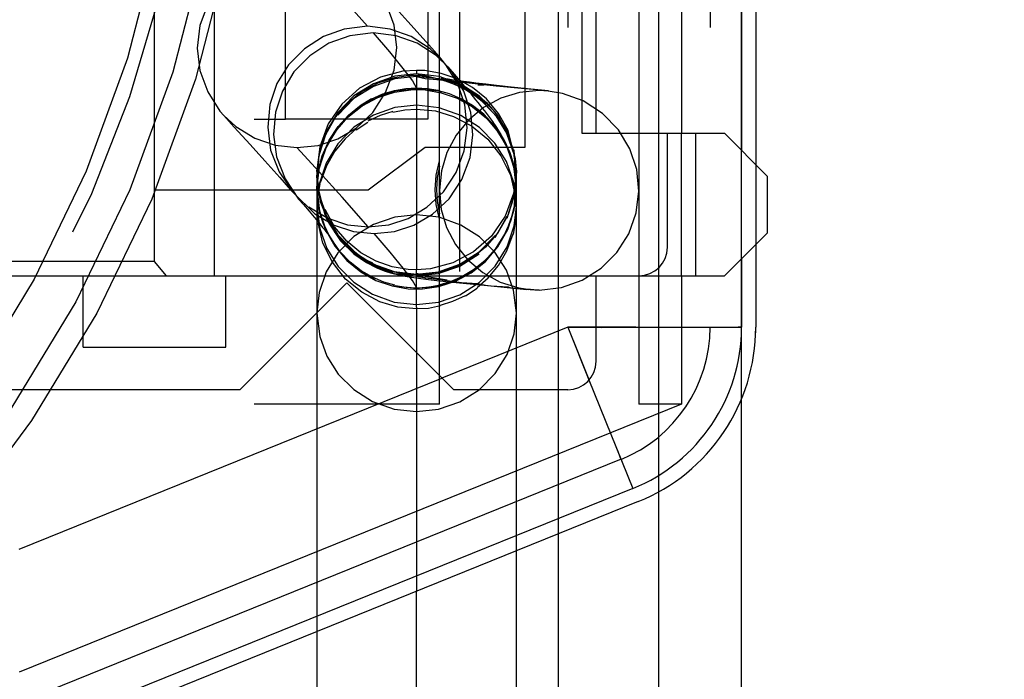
# Model space of a CAD drawing. Header units: millimetres. Extents: x 0 to 210, y 0 to 297.
# Tile 14 of 21: x 146.98 to 148.94, y 156.44 to 157.75. Entities that reach past the tile are written whole.
import ezdxf
from ezdxf.enums import TextEntityAlignment as Align

# ---------------------------------------------------------------- set-up
doc = ezdxf.new("R2010")
doc.units = ezdxf.units.MM
doc.header["$LTSCALE"] = 19.36
doc.linetypes.add('DOT', pattern=[0.2, 0.1, -0.1])
doc.linetypes.add('HIDDEN', pattern=[0.2, 0.1, -0.1])
doc.layers.get('0').update_dxf_attribs({"linetype": 'CONTINUOUS'})
doc.layers.add('DEFAULT_2', color=8, linetype='HIDDEN')
doc.layers.add('Z_DIM_2D', color=7, linetype='CONTINUOUS')
doc.styles.add('TEXTSTYLE_3', font='tridonic-metric-print-light.otf')
doc.styles.add('TEXTSTYLE_4', font='gdt', dxfattribs={"width": 0.7})
doc.dimstyles.new('DIMSTYLE_5', dxfattribs={"dimtxt": 2.2, "dimasz": 3.5, "dimexe": 1.5, "dimexo": 0, "dimgap": 0.55, "dimtad": 1, "dimdec": 0, "dimlfac": 3.529412, "dimdsep": 46, "dimtxsty": 'TEXTSTYLE_3', "dimcen": 0.09, "dimclrt": 5, "dimadec": 0, "dimazin": 2, "dimtp": 0.2, "dimtm": 0.2, "dimtfac": 1, "dimtdec": 0, "dimtofl": 0, "dimtmove": 0, "dimatfit": 3, "dimfxl": 0, "dimtolj": 1, "dimarcsym": 0})

# ---------------------------------------------------------------- blocks, each defined once
blk = doc.blocks.new('*D7')
at = {"layer": 'Z_DIM_2D', "color": 2, "linetype": 'Continuous', "transparency": 16777216}
for p, q in [((141.1741, 164.3623), (144.7965, 164.3623)), ((148.4189, 164.3623), (144.7965, 164.3623)), ((141.1741, 141.4335), (141.1741, 163.8123)), ((148.4189, 139.836), (148.4189, 163.8123))]:
    blk.add_line(p, q, dxfattribs=at)
at = {"layer": 'Z_DIM_2D', "color": 5, "linetype": 'Continuous', "transparency": 16777216}
for s, style, p in [('`', 'TEXTSTYLE_4', (143.2159, 164.9123)), (' (24', 'TEXTSTYLE_3', (139.2639, 164.9123)), ('1.5)  ', 'TEXTSTYLE_3', (147.5123, 164.9123)), ('26', 'TEXTSTYLE_3', (134.9452, 164.9123))]:
    blk.add_text(s, height=2.2, dxfattribs=dict(at, style=style)).set_placement(p, align=Align.CENTER)
blk = doc.blocks.new('_NONE')

msp = doc.modelspace()

# ---------------------------------------------------------------- linework, layer by layer
at = {"color": 7, "linetype": 'Continuous'}
for p, q in [((147.3705, 159.5629), (147.3705, 157.2396)), ((147.2516, 157.2679), (147.2516, 159.5346)), ((148.1016, 159.2796), (148.1016, 157.5229)), ((148.1299, 157.5229), (148.1299, 159.2796)), ((147.5121, 157.5513), (147.5121, 157.8346)), ((147.7955, 157.8346), (147.7955, 157.5513)), ((148.2999, 157.7921), (148.2999, 157.5229)), ((148.4189, 157.7921), (148.4189, 157.4889)), ((148.4473, 157.7921), (148.4473, 157.4606)), ((147.7955, 157.5513), (147.5121, 157.5513)), ((148.1016, 157.5229), (148.3849, 157.5229)), ((148.2716, 157.2963), (148.2716, 157.5229)), ((148.3849, 157.5229), (148.4699, 157.4379)), ((148.4699, 157.4379), (148.4699, 157.3246)), ((148.4699, 157.3246), (148.3849, 157.2396)), ((148.4473, 157.3019), (148.4473, 157.1374)), ((148.4189, 157.2736), (148.4189, 157.1374)), ((147.2516, 157.2679), (146.8549, 157.2679)), ((147.2754, 157.2396), (147.2516, 157.2679)), ((146.8266, 157.2396), (148.3849, 157.2396)), ((147.1099, 157.0979), (147.1099, 157.2396)), ((147.3933, 157.0979), (147.3933, 157.2396)), ((148.1299, 157.0696), (148.1299, 157.2396)), ((148.2999, 157.2396), (148.2999, 156.9846)), ((147.4216, 157.0129), (147.6341, 157.2254)), ((147.6341, 157.2254), (147.8466, 157.0129)), ((147.1099, 157.0979), (147.3933, 157.0979)), ((147.4216, 157.0129), (146.7983, 157.0129)), ((148.0733, 157.0129), (147.8466, 157.0129)), ((148.2999, 156.9846), (146.9824, 156.4519)), ((148.2546, 156.8439), (148.2546, 156.8748)), ((148.2028, 156.817), (146.9824, 156.3235)), ((148.2135, 156.7907), (146.993, 156.2972)), ((148.2546, 140.0958), (148.2546, 156.7907)), ((147.9713, 140.2573), (147.9713, 156.6928)), ((147.5746, 156.5324), (147.5746, 140.4297))]:
    msp.add_line(p, q, dxfattribs=at)
at = {"color": 9, "linetype": 'DOT'}
for p, q in [((147.7729, 157.636), (147.7729, 157.638)), ((147.8343, 157.6261), (147.8666, 157.6237)), ((147.7728, 157.6125), (147.7729, 157.6115)), ((147.7729, 157.6104), (147.7729, 157.2515)), ((147.8946, 157.6196), (147.9065, 157.6194)), ((147.5929, 157.5262), (147.5929, 157.5209)), ((147.9512, 157.5244), (147.9513, 157.5295)), ((147.9656, 157.4845), (147.9657, 157.4895)), ((147.579, 157.4844), (147.579, 157.4791)), ((147.9683, 157.4135), (147.9713, 157.4429)), ((147.9713, 157.4376), (147.9713, 157.444)), ((147.6172, 157.3202), (147.6477, 157.2891)), ((147.6737, 157.2709), (147.6851, 157.2652)), ((147.8623, 157.2265), (147.8942, 157.2242)), ((147.9209, 157.22), (147.9548, 157.2175)), ((147.7729, 157.1771), (147.7729, 157.1738)), ((148.2091, 157.1375), (148.2055, 157.1375)), ((148.4189, 157.1374), (148.4121, 157.1377)), ((148.1795, 156.8748), (148.1772, 156.8798))]:
    msp.add_line(p, q, dxfattribs=at)
at = {"color": 9, "linetype": 'Continuous'}
for p, q in [((148.1409, 157.137), (148.2055, 157.1375)), ((148.4117, 157.1378), (148.4189, 157.1374)), ((146.9824, 156.6964), (147.8232, 157.0363)), ((148.1155, 157.0329), (148.2028, 156.817)), ((148.0553, 140.2207), (148.0553, 156.7267)), ((147.7729, 140.3435), (147.7729, 156.6126))]:
    msp.add_line(p, q, dxfattribs=at)
at = {"color": 9, "linetype": 'DOT'}
for points in [[(147.5349, 157.8913), (147.578, 157.8441), (147.6233, 157.7939), (147.6749, 157.7357)], [(147.6864, 157.7225), (147.7188, 157.6847), (147.7457, 157.652), (147.7644, 157.6272), (147.7727, 157.6128)], [(147.7729, 157.636), (147.7298, 157.6312), (147.687, 157.6163), (147.6483, 157.592), (147.6164, 157.5593)], [(147.9285, 157.5605), (147.8981, 157.5915), (147.8607, 157.6154), (147.8177, 157.6309), (147.7729, 157.636)], [(147.7729, 157.636), (147.79, 157.6319), (147.8292, 157.6283)], [(147.7729, 157.6115), (147.7303, 157.6068), (147.6885, 157.5926), (147.6514, 157.5699), (147.6196, 157.5389), (147.5941, 157.4988), (147.5791, 157.4555), (147.5746, 157.4176)], [(147.8219, 157.6037), (147.8171, 157.6065), (147.7729, 157.6115)], [(147.9713, 157.4132), (147.9662, 157.4579), (147.9519, 157.4985), (147.9284, 157.5361), (147.8974, 157.5676), (147.8599, 157.5914), (147.8537, 157.5926)], [(147.7729, 157.5788), (147.7298, 157.574), (147.687, 157.5591), (147.6483, 157.5348), (147.6164, 157.5022), (147.5929, 157.4638), (147.579, 157.4221), (147.5746, 157.3805)], [(147.9713, 157.3805), (147.9657, 157.4271), (147.9513, 157.4671), (147.9286, 157.5032), (147.8982, 157.5342), (147.8608, 157.5581), (147.8177, 157.5737), (147.7729, 157.5788)], [(147.7729, 157.361), (147.7298, 157.3563), (147.687, 157.3415), (147.6483, 157.3175), (147.6164, 157.2853), (147.5929, 157.2475), (147.579, 157.2063), (147.5746, 157.1659)], [(147.9713, 157.1659), (147.9657, 157.2113), (147.9513, 157.2507), (147.9286, 157.2864), (147.8982, 157.317), (147.8608, 157.3406), (147.8177, 157.3559), (147.7729, 157.361)], [(147.7729, 157.2446), (147.7898, 157.2388), (147.8338, 157.2317)], [(147.9599, 157.2159), (147.9994, 157.2129), (148.0166, 157.2113)]]:
    msp.add_lwpolyline(points, dxfattribs=at)
at = {"color": 9, "linetype": 'Continuous'}
msp.add_lwpolyline([(148.2055, 157.1375), (148.3911, 157.1375), (148.4117, 157.1378)], dxfattribs=at)
at = {"color": 7, "linetype": 'Continuous'}
for centre, radius, start, end in [((148.2149, 157.2963), 0.0567, 270, 360), ((148.0733, 157.1374), 0.3457, 292.0159, 0), ((148.0733, 157.1374), 0.374, 292.0159, 360), ((148.0733, 157.0696), 0.0567, 270, 360)]:
    msp.add_arc(centre, radius, start, end, dxfattribs=at)
at = {"layer": 'DEFAULT_2', "color": 8, "linetype": 'HIDDEN'}
for p, q in [((147.4499, 159.8179), (147.4499, 156.9846)), ((147.5349, 159.8179), (147.5349, 156.9846)), ((147.8183, 156.9846), (147.8183, 159.8179)), ((148.3566, 159.6693), (148.3566, 157.1374)), ((147.8579, 159.1845), (147.8579, 137.8324)), ((148.2546, 156.8748), (148.2546, 159.1846)), ((147.9883, 157.8913), (147.9883, 157.4946)), ((147.7555, 157.7451), (147.7195, 157.7849)), ((148.2149, 157.7921), (148.2149, 156.9846)), ((147.786, 157.7111), (147.7555, 157.7451)), ((147.6864, 157.7225), (147.6401, 157.7168)), ((147.7324, 157.7169), (147.6864, 157.7225)), ((147.8082, 157.686), (147.786, 157.7111)), ((147.8223, 157.67), (147.8082, 157.686)), ((147.8355, 157.6547), (147.8119, 157.6773)), ((147.8313, 157.6591), (147.8235, 157.6684)), ((147.5289, 157.6449), (147.5061, 157.6068)), ((147.7452, 157.6462), (147.7008, 157.6345)), ((147.7113, 157.6039), (147.7283, 157.6486)), ((147.7729, 157.6481), (147.7452, 157.6462)), ((147.7894, 157.6475), (147.7729, 157.6481)), ((147.8214, 157.6421), (147.7894, 157.6475)), ((147.8546, 157.6214), (147.8313, 157.6591)), ((147.8436, 157.6449), (147.8355, 157.6547)), ((147.8482, 157.6402), (147.8356, 157.6548)), ((147.7008, 157.6345), (147.6596, 157.6125)), ((147.7612, 157.6377), (147.7286, 157.633)), ((147.7729, 157.638), (147.7612, 157.6377)), ((147.79, 157.6373), (147.7729, 157.638)), ((147.8191, 157.6297), (147.79, 157.6373)), ((147.8203, 157.6296), (147.8195, 157.6297)), ((147.8534, 157.631), (147.8214, 157.6421)), ((147.8537, 157.6207), (147.8219, 157.6319)), ((147.831, 157.6312), (147.8299, 157.6314)), ((147.834, 157.6276), (147.8323, 157.6278)), ((147.8521, 157.6254), (147.834, 157.6276)), ((147.8599, 157.6265), (147.8482, 157.6402)), ((147.8598, 157.6267), (147.8505, 157.628)), ((147.8619, 157.6243), (147.8521, 157.6254)), ((147.8839, 157.6141), (147.8534, 157.631)), ((147.8709, 157.6135), (147.8599, 157.6265)), ((147.8773, 157.6225), (147.8619, 157.6243)), ((147.8905, 157.6227), (147.8778, 157.6243)), ((147.6596, 157.6125), (147.6243, 157.5811)), ((147.6647, 157.6058), (147.6359, 157.5831)), ((147.6855, 157.564), (147.7113, 157.6039)), ((147.8689, 157.5793), (147.8546, 157.6214)), ((147.884, 157.6039), (147.8551, 157.62)), ((147.8812, 157.6012), (147.8709, 157.6135)), ((147.9005, 157.6201), (147.8773, 157.6225)), ((147.9119, 157.5913), (147.8839, 157.6141)), ((147.9118, 157.5812), (147.884, 157.6039)), ((147.9107, 157.6203), (147.8905, 157.6227)), ((147.9314, 157.6169), (147.9005, 157.6201)), ((147.932, 157.6178), (147.9107, 157.6203)), ((147.9745, 157.6127), (147.9314, 157.6169)), ((147.9606, 157.6147), (147.932, 157.6178)), ((147.9772, 157.6038), (147.9406, 157.5927)), ((147.9937, 157.6112), (147.9606, 157.6147)), ((148.0346, 157.6071), (147.9745, 157.6127)), ((148.0166, 157.6079), (147.9772, 157.6038)), ((148.0353, 157.6071), (147.9937, 157.6112)), ((148.0345, 157.6069), (148.0166, 157.6079)), ((148.0627, 157.6023), (148.0345, 157.6069)), ((147.6834, 157.5912), (147.6604, 157.5776)), ((147.9406, 157.5927), (147.9062, 157.5741)), ((147.936, 157.5625), (147.9119, 157.5913)), ((148.1043, 157.5874), (148.0627, 157.6023)), ((148.1425, 157.5622), (148.1043, 157.5874)), ((147.6243, 157.5811), (147.5972, 157.5417)), ((147.6359, 157.5831), (147.6111, 157.5543)), ((147.9062, 157.5741), (147.8759, 157.5493)), ((147.3894, 157.5581), (147.4103, 157.5354)), ((147.4499, 157.5513), (147.5121, 157.5513)), ((147.6111, 157.5543), (147.5915, 157.5198)), ((147.6525, 157.5299), (147.676, 157.5452)), ((147.6532, 157.5338), (147.6855, 157.564)), ((147.8759, 157.5493), (147.8513, 157.519)), ((147.885, 157.5199), (147.8808, 157.5646)), ((147.9548, 157.5187), (147.9358, 157.5527)), ((147.955, 157.5284), (147.936, 157.5625)), ((148.1742, 157.5298), (148.1425, 157.5622)), ((147.4103, 157.5354), (147.4418, 157.5007)), ((147.5972, 157.5417), (147.5801, 157.4963)), ((147.6161, 157.512), (147.6532, 157.5338)), ((147.9671, 157.4801), (147.955, 157.5284)), ((148.1968, 157.4923), (148.1742, 157.5299)), ((147.4882, 157.5207), (147.4941, 157.4764)), ((147.577, 157.499), (147.6161, 157.512)), ((147.5915, 157.5198), (147.5789, 157.4806)), ((147.8513, 157.519), (147.833, 157.4847)), ((147.8794, 157.475), (147.885, 157.5199)), ((148.2999, 157.2396), (148.2999, 157.5229)), ((148.3283, 157.2396), (148.3283, 157.5229)), ((147.4418, 157.5007), (147.4711, 157.4682)), ((147.4913, 157.4995), (147.5349, 157.4946)), ((147.5349, 157.4946), (147.577, 157.499)), ((147.5801, 157.4963), (147.5746, 157.4498)), ((147.7899, 157.4946), (147.6766, 157.4096)), ((147.9883, 157.4946), (147.7899, 157.4946)), ((147.9713, 157.4115), (147.9672, 157.4899)), ((148.4189, 157.2736), (148.4189, 157.4889)), ((147.4711, 157.4682), (147.5009, 157.4349)), ((147.4941, 157.4764), (147.5114, 157.4325)), ((147.5746, 157.4115), (147.5789, 157.4806)), ((147.833, 157.4847), (147.8221, 157.4485)), ((147.5746, 157.4498), (147.5746, 156.5324)), ((147.8221, 157.4485), (147.8183, 157.4096)), ((147.9643, 157.4662), (147.9676, 157.4516)), ((147.9676, 157.4516), (147.971, 157.4176)), ((147.9713, 157.4415), (147.9713, 157.4492)), ((148.4473, 157.4606), (148.4473, 157.3019)), ((147.5009, 157.4349), (147.5221, 157.4108)), ((147.5114, 157.4325), (147.5382, 157.3923)), ((147.5787, 157.3712), (147.5746, 157.4397)), ((147.5746, 157.437), (147.581, 157.3874)), ((147.9713, 156.6928), (147.9713, 157.4376)), ((147.6766, 157.4096), (147.2516, 157.4096)), ((147.5221, 157.4108), (147.5271, 157.4051)), ((147.5751, 157.3859), (147.5812, 157.423)), ((147.8183, 157.4096), (147.822, 157.3715)), ((147.5383, 157.3923), (147.5478, 157.3813)), ((147.5786, 157.403), (147.5935, 157.3582)), ((147.5478, 157.3813), (147.5591, 157.3681)), ((147.5751, 157.3875), (147.5749, 157.372)), ((147.5749, 157.372), (147.5768, 157.3469)), ((147.5811, 157.3629), (147.5778, 157.3773)), ((147.5787, 157.3712), (147.591, 157.3325)), ((147.581, 157.3874), (147.598, 157.3441)), ((147.822, 157.3715), (147.8325, 157.3358)), ((147.5591, 157.3681), (147.5693, 157.356)), ((147.5935, 157.3582), (147.6165, 157.3208)), ((148.1948, 157.3232), (148.2097, 157.3646)), ((147.602, 157.3137), (147.5872, 157.3444)), ((147.591, 157.3325), (147.61, 157.2986)), ((147.598, 157.3441), (147.6217, 157.3093)), ((147.6086, 157.3406), (147.6474, 157.3278)), ((147.8325, 157.3358), (147.8501, 157.302)), ((147.6016, 157.3159), (147.6018, 157.3157)), ((147.6474, 157.3278), (147.6883, 157.3237)), ((147.9524, 157.2895), (147.9646, 157.3231)), ((147.85, 157.302), (147.874, 157.2718)), ((147.874, 157.2718), (147.9044, 157.2464)), ((147.6618, 157.2473), (147.6921, 157.2305)), ((147.721, 157.2457), (147.729, 157.2435)), ((147.7453, 157.24), (147.7473, 157.2396)), ((147.7811, 157.2345), (147.7912, 157.2332)), ((147.7912, 157.2332), (147.8019, 157.2319)), ((147.7959, 157.2351), (147.8183, 157.232)), ((147.8019, 157.2319), (147.8134, 157.2305)), ((147.8622, 157.2372), (147.8851, 157.2508)), ((147.8934, 157.2162), (147.9154, 157.2359)), ((147.6921, 157.2305), (147.724, 157.2194)), ((147.724, 157.2194), (147.7559, 157.2139)), ((147.7559, 157.2139), (147.7729, 157.2132)), ((147.8134, 157.2305), (147.8318, 157.2285)), ((147.8318, 157.2285), (147.8582, 157.2256)), ((147.8384, 157.2294), (147.8623, 157.2265)), ((147.8582, 157.2256), (147.907, 157.2207)), ((147.8623, 157.2265), (147.8873, 157.2236)), ((147.8934, 157.2146), (147.8698, 157.1992)), ((147.8873, 157.2236), (147.9209, 157.22)), ((147.907, 157.2207), (147.947, 157.2168)), ((147.9209, 157.22), (147.9599, 157.2159)), ((147.947, 157.2168), (147.9957, 157.2123)), ((147.9599, 157.2159), (147.9923, 157.2127)), ((147.9764, 157.2156), (147.9988, 157.2122)), ((147.9988, 157.2122), (148.0166, 157.2113)), ((148.0166, 157.2113), (148.0613, 157.2166)), ((148.0613, 157.2166), (148.102, 157.2307)), ((147.8452, 157.1892), (147.8698, 157.2008)), ((147.8203, 157.1812), (147.8452, 157.1892)), ((148.4473, 157.1263), (148.4473, 157.1374)), ((147.8183, 156.9846), (147.4499, 156.9846)), ((148.2999, 156.9846), (148.2149, 156.9846)), ((148.1795, 156.8748), (145.8547, 155.9348)), ((148.2546, 156.7907), (148.2546, 156.8439))]:
    msp.add_line(p, q, dxfattribs=at)
at = {"layer": 'DEFAULT_2', "color": 8, "linetype": 'DOT'}
for p, q in [((148.0733, 159.6693), (148.0733, 157.1374)), ((148.0553, 156.7267), (148.0553, 158.9883)), ((147.7729, 157.6481), (147.7729, 157.6412)), ((147.7729, 157.6412), (147.7298, 157.6365)), ((147.8177, 157.6361), (147.7729, 157.6412)), ((147.7903, 157.6354), (147.7729, 157.6412)), ((147.7729, 157.638), (147.7729, 157.6104)), ((147.835, 157.6282), (147.7903, 157.6354)), ((147.8608, 157.6206), (147.8177, 157.6361)), ((147.884, 157.6235), (147.8517, 157.6261)), ((147.8982, 157.5967), (147.8608, 157.6206)), ((147.8957, 157.6207), (147.8905, 157.6227)), ((147.9249, 157.6186), (147.8957, 157.6207)), ((147.9883, 157.6118), (147.9745, 157.6127)), ((147.6483, 157.5972), (147.6164, 157.5646)), ((147.9286, 157.5656), (147.8982, 157.5967)), ((147.9513, 157.5295), (147.9286, 157.5656)), ((147.6164, 157.5646), (147.5929, 157.5262)), ((147.5929, 157.5262), (147.579, 157.4844)), ((147.9657, 157.4895), (147.9513, 157.5295)), ((147.9713, 157.444), (147.9657, 157.4895)), ((147.579, 157.4844), (147.5746, 157.4429)), ((147.5746, 157.4429), (147.5746, 157.4423)), ((147.5746, 157.4413), (147.5802, 157.3908)), ((147.5746, 157.4376), (147.5746, 157.437)), ((147.9713, 157.4429), (147.9713, 157.444)), ((147.9713, 157.4371), (147.9713, 157.4376)), ((147.5746, 157.4176), (147.5746, 157.4131)), ((147.5746, 157.4131), (147.5796, 157.3684)), ((147.9669, 157.3998), (147.9683, 157.4135)), ((147.9712, 157.409), (147.9713, 157.4132)), ((147.5802, 157.3947), (147.5946, 157.3509)), ((147.6766, 157.337), (147.6247, 157.3957)), ((147.9529, 157.3543), (147.9669, 157.3998)), ((147.5746, 157.3805), (147.5746, 157.3776)), ((147.5746, 157.3776), (147.5802, 157.3339)), ((147.9669, 157.339), (147.9712, 157.3776)), ((147.9712, 157.3776), (147.9713, 157.3805)), ((147.5796, 157.3684), (147.594, 157.3278)), ((147.5945, 157.3548), (147.6173, 157.3148)), ((147.9294, 157.3159), (147.9529, 157.3581)), ((147.5802, 157.3339), (147.5945, 157.294)), ((147.9529, 157.2972), (147.9669, 157.339)), ((147.7201, 157.2865), (147.6883, 157.3237)), ((147.8975, 157.2871), (147.9294, 157.3197)), ((147.5945, 157.294), (147.6172, 157.2578)), ((147.6477, 157.2876), (147.6737, 157.2709)), ((147.8588, 157.259), (147.8975, 157.2833)), ((147.8589, 157.2627), (147.8975, 157.2871)), ((147.6172, 157.2578), (147.6477, 157.2268)), ((147.6485, 157.2587), (147.686, 157.2349)), ((147.6851, 157.2637), (147.7281, 157.2482)), ((147.6851, 157.2599), (147.7282, 157.2444)), ((147.7729, 157.1771), (147.7729, 157.2515)), ((147.8161, 157.2478), (147.8589, 157.2627)), ((147.686, 157.2349), (147.6921, 157.2305)), ((147.7281, 157.2482), (147.7729, 157.243)), ((147.7282, 157.2444), (147.7729, 157.2393)), ((147.7729, 157.243), (147.8161, 157.2478)), ((147.7901, 157.2352), (147.7729, 157.2393)), ((147.8183, 157.232), (147.7901, 157.2352)), ((147.724, 157.2194), (147.7287, 157.2198)), ((147.7287, 157.2198), (147.7729, 157.2148)), ((147.7727, 157.2161), (147.7647, 157.2303)), ((147.7729, 157.2148), (147.7728, 157.2158)), ((147.8873, 157.2236), (147.8582, 157.2256)), ((147.8589, 157.202), (147.8975, 157.2263)), ((147.907, 157.2207), (147.8951, 157.2229)), ((148.0166, 157.2113), (147.9957, 157.2123)), ((147.8161, 157.187), (147.8589, 157.202)), ((147.7281, 157.1874), (147.7729, 157.1823)), ((147.7729, 157.1823), (147.8161, 157.187)), ((147.7729, 157.1738), (147.7729, 156.6126)), ((147.5746, 157.1652), (147.5802, 157.1192)), ((147.9713, 157.1652), (147.9713, 157.1659)), ((148.0733, 157.1374), (147.8232, 157.0363)), ((148.2055, 157.1375), (148.0733, 157.1374)), ((148.0733, 157.1374), (148.1155, 157.0329)), ((148.0733, 157.1374), (148.1409, 157.137)), ((147.9294, 157.0452), (147.9529, 157.0831)), ((147.6172, 157.0442), (147.6477, 157.0135)), ((147.8975, 157.013), (147.9294, 157.0452)), ((147.6477, 157.0135), (147.6851, 156.9899)), ((147.6851, 156.9899), (147.7281, 156.9746)), ((147.7281, 156.9746), (147.7729, 156.9696))]:
    msp.add_line(p, q, dxfattribs=at)
at = {"layer": 'DEFAULT_2', "color": 8, "linetype": 'HIDDEN'}
for points in [[(147.7281, 157.7382), (147.7124, 157.7807), (147.6881, 157.8188)], [(147.3586, 157.7819), (147.3415, 157.7373), (147.3364, 157.6922), (147.3417, 157.6477), (147.3574, 157.6052), (147.3817, 157.5671), (147.3895, 157.5582)], [(147.6749, 157.7357), (147.6291, 157.7302), (147.5877, 157.7156), (147.5498, 157.6911), (147.5182, 157.6591), (147.4952, 157.6217), (147.4811, 157.58), (147.4769, 157.535), (147.4826, 157.4896), (147.4994, 157.4462), (147.5271, 157.4051)], [(147.8235, 157.6684), (147.7996, 157.6911), (147.7618, 157.7156), (147.7205, 157.7302), (147.6749, 157.7357)], [(147.7283, 157.6486), (147.7334, 157.6936), (147.7281, 157.7382)], [(147.6401, 157.7168), (147.5984, 157.702), (147.5605, 157.6772), (147.5289, 157.6449)], [(147.8119, 157.6773), (147.7739, 157.7021), (147.7324, 157.7169)], [(147.8808, 157.5646), (147.8667, 157.6068), (147.8436, 157.6449)], [(147.7286, 157.633), (147.6959, 157.6224), (147.6647, 157.6058)], [(147.8184, 157.6299), (147.8183, 157.6299), (147.8189, 157.6298), (147.8203, 157.6295), (147.823, 157.6289), (147.827, 157.6278), (147.8337, 157.6259)], [(147.8292, 157.6283), (147.8265, 157.6286), (147.824, 157.629), (147.822, 157.6293), (147.8203, 157.6296)], [(147.8299, 157.6314), (147.8295, 157.6315), (147.8287, 157.6316), (147.8299, 157.6313), (147.8323, 157.6307), (147.8366, 157.6294), (147.8435, 157.6271), (147.854, 157.6229), (147.8691, 157.6155), (147.8887, 157.6034), (147.9117, 157.5842), (147.9355, 157.5561), (147.9566, 157.5177), (147.9689, 157.4731), (147.9713, 157.444)], [(147.8505, 157.628), (147.8464, 157.6286), (147.8424, 157.6292), (147.8388, 157.6298), (147.8357, 157.6303), (147.833, 157.6308), (147.831, 157.6312)], [(147.8778, 157.6243), (147.8662, 157.6258), (147.8607, 157.6266)], [(147.5061, 157.6068), (147.4922, 157.5647), (147.4882, 157.5207)], [(147.5744, 157.4113), (147.5767, 157.4454), (147.5849, 157.4784), (147.5988, 157.5096), (147.6166, 157.5366), (147.6372, 157.5592), (147.6595, 157.5772), (147.6826, 157.5911), (147.706, 157.6012), (147.7291, 157.6079)], [(147.5789, 157.4525), (147.5915, 157.4916), (147.6111, 157.5261), (147.6359, 157.555), (147.6647, 157.5777), (147.6959, 157.5942), (147.7286, 157.6049), (147.7612, 157.6095), (147.7729, 157.6099)], [(147.7728, 157.6125), (147.7514, 157.6113), (147.7291, 157.6076)], [(147.8156, 157.6078), (147.7936, 157.6114), (147.7728, 157.6125)], [(147.7729, 157.6099), (147.79, 157.6092), (147.8219, 157.6037), (147.8537, 157.5926), (147.884, 157.5758), (147.9118, 157.5531), (147.9358, 157.5245), (147.9548, 157.4905), (147.9671, 157.4519)], [(147.8157, 157.608), (147.8379, 157.6018), (147.8604, 157.5923), (147.8829, 157.5793), (147.9048, 157.5624), (147.9253, 157.5411)], [(147.8441, 157.6222), (147.8595, 157.6156), (147.8817, 157.6032), (147.9067, 157.5839), (147.9306, 157.5577), (147.9518, 157.5232), (147.9667, 157.4796)], [(147.9665, 157.4573), (147.959, 157.4825), (147.9444, 157.5133), (147.9266, 157.5393), (147.9063, 157.5609), (147.8842, 157.5782), (147.8614, 157.5916)], [(147.8954, 157.5839), (147.8908, 157.5895), (147.8812, 157.6012)], [(147.7255, 157.5665), (147.7007, 157.5585), (147.676, 157.5469)], [(147.7255, 157.5649), (147.7495, 157.5695), (147.7729, 157.5706)], [(147.7729, 157.5706), (147.8102, 157.5674), (147.8462, 157.5565), (147.882, 157.5375), (147.9142, 157.5114), (147.9403, 157.478), (147.9593, 157.44), (147.969, 157.3992), (147.971, 157.3706)], [(147.8677, 157.4879), (147.8733, 157.5337), (147.8689, 157.5793)], [(147.9204, 157.5516), (147.9165, 157.5569), (147.9125, 157.5622), (147.9084, 157.5675), (147.9042, 157.5729), (147.8999, 157.5783), (147.8954, 157.5839)], [(147.3895, 157.5582), (147.4137, 157.5363), (147.4512, 157.5132), (147.4913, 157.4995)], [(147.6382, 157.5598), (147.6175, 157.5374), (147.5996, 157.5105), (147.5855, 157.4795), (147.577, 157.4466), (147.5745, 157.4126), (147.5776, 157.3787), (147.579, 157.3713)], [(147.9434, 157.5152), (147.9243, 157.5462), (147.9204, 157.5516)], [(147.6525, 157.5315), (147.6305, 157.5119), (147.6102, 157.4873), (147.5934, 157.4582), (147.5812, 157.4246)], [(147.9411, 157.5204), (147.9365, 157.528), (147.9323, 157.5346), (147.9282, 157.5406)], [(147.9434, 157.5152), (147.9583, 157.4845), (147.9643, 157.4662)], [(147.9579, 157.4856), (147.9519, 157.4997), (147.9461, 157.5115)], [(147.7559, 157.3538), (147.7935, 157.3762), (147.8262, 157.4067), (147.8513, 157.4448), (147.8677, 157.4879)], [(148.2097, 157.3646), (148.2148, 157.408), (148.2105, 157.4512), (148.1968, 157.4923)], [(147.7672, 157.3403), (147.8045, 157.3624), (147.8373, 157.3927), (147.8626, 157.4314), (147.8794, 157.475)], [(147.8183, 157.3525), (147.8118, 157.3817), (147.8096, 157.4107), (147.8118, 157.4396), (147.8183, 157.4684)], [(147.591, 157.3607), (147.5787, 157.4097), (147.5746, 157.4498)], [(147.9713, 157.4498), (147.9657, 157.4033), (147.9487, 157.358), (147.9215, 157.3185), (147.8863, 157.2871), (147.845, 157.2651), (147.8007, 157.2534), (147.7729, 157.2515)], [(147.8183, 157.4577), (147.8139, 157.4348), (147.8125, 157.4113), (147.8139, 157.3872), (147.8183, 157.3626)], [(147.9074, 157.2685), (147.9281, 157.2909), (147.946, 157.3178), (147.9601, 157.3489), (147.9685, 157.3817), (147.9711, 157.4157), (147.968, 157.4496), (147.9665, 157.4573)], [(147.9712, 157.409), (147.971, 157.4231), (147.9665, 157.4573)], [(147.8499, 157.2289), (147.8812, 157.2454), (147.9099, 157.2681), (147.9347, 157.297), (147.9544, 157.3315), (147.967, 157.3706), (147.9713, 157.4397)], [(147.579, 157.3713), (147.5748, 157.403), (147.5746, 157.4176)], [(147.971, 157.4176), (147.9687, 157.3835), (147.9605, 157.3505), (147.9466, 157.3193)], [(147.5271, 157.4051), (147.5707, 157.3628), (147.6086, 157.3406)], [(147.967, 157.3988), (147.9544, 157.3596), (147.9347, 157.3251), (147.9099, 157.2963), (147.8812, 157.2736), (147.8499, 157.2571), (147.8172, 157.2464), (147.7846, 157.2417), (147.7729, 157.2414)], [(147.5583, 157.3768), (147.5964, 157.3541), (147.6354, 157.3412), (147.6766, 157.337)], [(147.579, 157.3713), (147.5866, 157.3459), (147.6011, 157.3151), (147.619, 157.289), (147.6393, 157.2674), (147.6614, 157.2501), (147.6842, 157.2367)], [(147.7729, 157.2515), (147.7564, 157.2522), (147.7244, 157.2575), (147.6925, 157.2687), (147.6619, 157.2855), (147.6339, 157.3084), (147.6098, 157.3371), (147.5908, 157.3712)], [(147.971, 157.3706), (147.9708, 157.3585), (147.9646, 157.3215)], [(147.5693, 157.356), (147.5783, 157.3453), (147.5823, 157.3404), (147.586, 157.3359), (147.5894, 157.3317), (147.5924, 157.3279), (147.5951, 157.3245), (147.5974, 157.3215), (147.5992, 157.3191), (147.6006, 157.3172), (147.6016, 157.3159)], [(147.5961, 157.3251), (147.592, 157.3334), (147.5872, 157.3444), (147.5811, 157.3629)], [(147.7729, 157.2414), (147.7559, 157.2421), (147.724, 157.2475), (147.6921, 157.2587), (147.6618, 157.2755), (147.634, 157.2982), (147.61, 157.3267), (147.591, 157.3607)], [(147.6766, 157.337), (147.7174, 157.3411), (147.7559, 157.3538)], [(147.7729, 157.1738), (147.7356, 157.177), (147.6996, 157.188), (147.6638, 157.2069), (147.6316, 157.233), (147.6055, 157.2665), (147.5865, 157.3044), (147.5768, 157.3452)], [(147.6883, 157.3237), (147.7288, 157.3277), (147.7672, 157.3403)], [(147.6019, 157.3154), (147.6017, 157.3158), (147.6007, 157.3172), (147.5989, 157.3203)], [(147.685, 157.2366), (147.6625, 157.2496), (147.6406, 157.2665), (147.6202, 157.2878), (147.602, 157.3137)], [(147.6165, 157.3208), (147.6421, 157.2934), (147.6665, 157.275), (147.686, 157.264)], [(147.9466, 157.3193), (147.9289, 157.2923), (147.9083, 157.2697), (147.886, 157.2517)], [(148.102, 157.2307), (148.1396, 157.2545), (148.1713, 157.2857), (148.1948, 157.3232)], [(147.61, 157.2986), (147.634, 157.27), (147.6618, 157.2473)], [(147.6217, 157.3093), (147.648, 157.2834), (147.6735, 157.2659), (147.6953, 157.2549)], [(147.9154, 157.2359), (147.9356, 157.2604), (147.9524, 157.2895)], [(147.686, 157.264), (147.7012, 157.2571), (147.713, 157.2527), (147.7221, 157.2497)], [(147.6953, 157.2549), (147.7104, 157.249), (147.721, 157.2457)], [(147.886, 157.2517), (147.8629, 157.2378), (147.8394, 157.2277), (147.8163, 157.221)], [(147.7297, 157.2209), (147.7075, 157.2271), (147.685, 157.2366)], [(147.7221, 157.2497), (147.73, 157.2475), (147.7368, 157.2457), (147.7431, 157.2443), (147.749, 157.243)], [(147.729, 157.2435), (147.7351, 157.2421), (147.7405, 157.2409), (147.7453, 157.24)], [(147.749, 157.243), (147.7547, 157.2419), (147.7603, 157.2408), (147.766, 157.2398)], [(147.7498, 157.2391), (147.7541, 157.2384), (147.7584, 157.2377), (147.7628, 157.237), (147.7672, 157.2364), (147.7717, 157.2357), (147.7811, 157.2345)], [(147.766, 157.2398), (147.7717, 157.2388), (147.7775, 157.2379), (147.7834, 157.2369), (147.7896, 157.236), (147.7959, 157.2351)], [(147.8183, 157.232), (147.8234, 157.2313), (147.8384, 157.2294)], [(147.9044, 157.2464), (147.9392, 157.2271), (147.9764, 157.2156)], [(147.73, 157.2205), (147.752, 157.2169), (147.7728, 157.2158)], [(147.7728, 157.2158), (147.7942, 157.217), (147.8165, 157.2207)], [(147.7729, 157.2132), (147.7846, 157.2136), (147.8172, 157.2182), (147.8499, 157.2289)], [(147.8203, 157.1796), (147.7964, 157.1749), (147.7729, 157.1738)]]:
    msp.add_lwpolyline(points, dxfattribs=at)
at = {"layer": 'DEFAULT_2', "color": 8, "linetype": 'DOT'}
for points in [[(147.7298, 157.6365), (147.687, 157.6215), (147.6483, 157.5972)], [(147.6247, 157.3957), (147.5788, 157.4465), (147.5349, 157.4946)], [(147.8573, 157.2337), (147.8944, 157.2564), (147.9262, 157.2874), (147.9517, 157.3275), (147.9668, 157.3708), (147.9712, 157.409)], [(147.594, 157.3278), (147.6174, 157.2901), (147.6485, 157.2587)], [(147.6173, 157.3148), (147.6478, 157.2838), (147.6851, 157.2599)], [(147.8975, 157.2263), (147.9294, 157.2589), (147.9529, 157.2972)], [(147.7647, 157.2303), (147.7464, 157.2545), (147.7201, 157.2865)], [(147.7729, 157.2393), (147.816, 157.244), (147.8588, 157.259)], [(147.7729, 157.2148), (147.8155, 157.2195), (147.8573, 157.2337)], [(147.6477, 157.2268), (147.6851, 157.2029), (147.7281, 157.1874)], [(147.959, 157.2157), (147.9554, 157.217), (147.947, 157.2168)], [(147.9529, 157.0831), (147.9669, 157.1243), (147.9713, 157.1652)], [(148.0733, 157.1374), (148.0944, 157.0862), (148.1139, 157.0369)], [(147.5802, 157.1192), (147.5945, 157.0798), (147.6172, 157.0442)], [(147.7729, 156.9696), (147.8161, 156.9742), (147.8589, 156.989), (147.8975, 157.013)], [(148.1709, 156.8959), (148.177, 156.8802), (148.1795, 156.8748)]]:
    msp.add_lwpolyline(points, dxfattribs=at)
at = {"layer": 'DEFAULT_2', "color": 8, "linetype": 'HIDDEN'}
for radius in [2.5925, 2.4508]:
    msp.add_circle((144.8574, 158.4013), radius, dxfattribs=at)
at = {"layer": 'DEFAULT_2', "color": 8, "linetype": 'DOT'}
msp.add_circle((144.8574, 158.4013), 2.5453, dxfattribs=at)
at = {"layer": 'DEFAULT_2', "color": 8, "linetype": 'HIDDEN'}
for centre, radius, start, end in [((144.8574, 158.4013), 2.4792, 244.7888, 115.2112), ((148.0733, 157.1374), 0.2833, 292.0159, 360)]:
    msp.add_arc(centre, radius, start, end, dxfattribs=at)

# ---------------------------------------------------------------- dimensions: what is measured, and where the dimension line sits
at = {"layer": 'Z_DIM_2D', "color": 2, "linetype": 'Continuous'}
dim = msp.add_linear_dim(base=(148.4189, 164.3623), p1=(141.1741, 141.4335), p2=(148.4189, 139.836), text='<> (24%%p1.5)  ', dimstyle='DIMSTYLE_5', override={"dimblk1": 'NONE', "dimblk2": 'NONE', "dimsah": 1}, dxfattribs=at)
dim.commit()
dim.dimension.update_dxf_attribs({"geometry": '*D7', "text_midpoint": (141.9103, 164.3623), "dimtype": 160})

doc.saveas('drawing.dxf')
